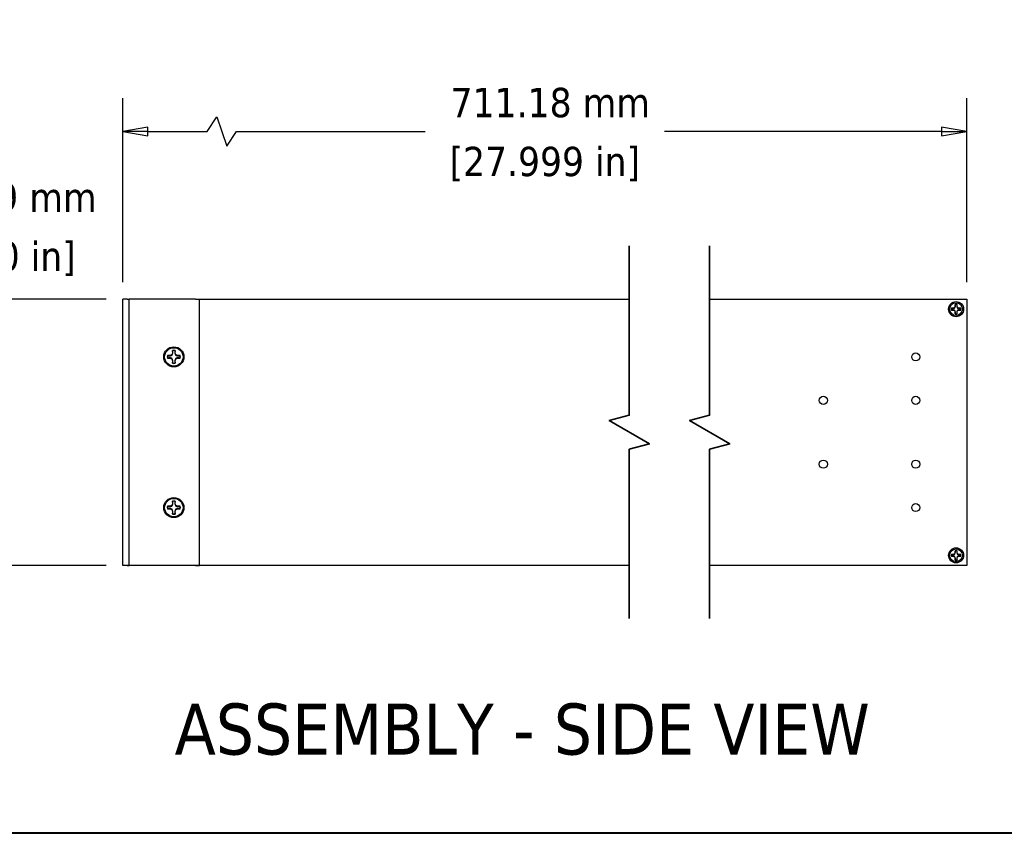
# Model space of a CAD drawing. Header units: millimetres. Extents: x 80 to 2248, y 80 to 1719.
# Tile 2 of 67: x 985 to 1475, y 80 to 485. Entities that reach past the tile are written whole.
import ezdxf

# ---------------------------------------------------------------- set-up
doc = ezdxf.new("R2010")
doc.units = ezdxf.units.MM
doc.header["$LTSCALE"] = 8.333333
for name, color, linetype, lineweight in [('Border (ANSI)', 7, 'Continuous', 40), ('Break Line (ANSI)', 7, 'Continuous', 35), ('Dimension (ANSI)', 7, 'Continuous', 25), ('Symbol (ANSI)', 7, 'Continuous', 25), ('Visible (ANSI)', 7, 'Continuous', 25)]:
    doc.layers.add(name, color=color, linetype=linetype, lineweight=lineweight)
doc.styles.add('Note Text (ANSI)', font='tahoma.ttf')
doc.styles.add('Note Text (ANSI) - 3DA', font='tahoma.ttf')
doc.dimstyles.new('Default - mm (ANSI)', dxfattribs={"dimscale": 8.333333, "dimtxt": 1.75, "dimasz": 1.5, "dimexe": 2, "dimexo": 1, "dimgap": 0.8, "dimtad": 0, "dimtih": 1, "dimtoh": 1, "dimrnd": 1e-08, "dimzin": 0, "dimdsep": 46, "dimtxsty": 'Note Text (ANSI)', "dimblk": 'Filled-2', "dimcen": 0.09, "dimdle": 10, "dimclrd": 256, "dimclre": 256, "dimclrt": 256, "dimadec": 1, "dimazin": 0, "dimtfac": 1.741714, "dimtofl": 0, "dimtmove": 0, "dimatfit": 3, "dimldrblk": 'Filled-1', "dimfxl": 1, "dimtolj": 1, "dimtzin": 0, "dimlwd": -1, "dimlwe": -1, "dimarcsym": 0})

# ---------------------------------------------------------------- blocks, each defined once
blk = doc.blocks.new('Borders Default Border')
at = {"layer": 'Border (ANSI)', "flags": 128}
blk.add_lwpolyline([(9.652, 9.652), (9.652, 206.248), (269.748, 206.248), (269.748, 9.652), (9.652, 9.652)], dxfattribs=at)
blk = doc.blocks.new('Filled-2')
at = {"color": 0}
for p, q in [((0, 0), (-1, 0.167)), ((-1, 0.167), (-1, -0.167)), ((-1, 0), (0, 0)), ((-1, -0.167), (0, 0))]:
    blk.add_line(p, q, dxfattribs=at)
at = {"color": 0, "flags": 128}
blk.add_lwpolyline([(-1, -0.167), (0, 0), (-1, 0.167), (-1, -0.167)], dxfattribs=at)
at = {"color": 0}
blk.add_solid([(-1, -0.167), (0, 0), (-1, 0.167), (-1, -0.167)], dxfattribs=at)
blk = doc.blocks.new('*D16')
at = {"layer": 'Defpoints', "color": 0, "transparency": 16777216}
for p in [(1456.11, 429.63), (1036.04, 346.29), (1456.11, 346.28)]:
    blk.add_point(p, dxfattribs=at)
at = {"layer": 'Dimension (ANSI)', "transparency": 16777216}
for p, q in [((1036.04, 354.63), (1036.04, 446.29)), ((1456.11, 354.62), (1456.11, 446.29)), ((1078.05, 429.63), (1082.91, 436.92)), ((1082.91, 436.92), (1087.77, 422.33)), ((1048.54, 429.63), (1078.05, 429.63)), ((1087.77, 422.33), (1092.63, 429.63)), ((1092.63, 429.63), (1186.51, 429.63)), ((1443.61, 429.63), (1305.64, 429.63))]:
    blk.add_line(p, q, dxfattribs=at)
at = {"layer": 'Dimension (ANSI)', "transparency": 16777216, "xscale": 12.5, "yscale": 12.5, "zscale": 12.5, "rotation": 180}
blk.add_blockref('Filled-2', (1036.04, 429.63), dxfattribs=at)
at = {"layer": 'Dimension (ANSI)', "transparency": 16777216, "xscale": 12.5, "yscale": 12.5, "zscale": 12.5}
blk.add_blockref('Filled-2', (1456.11, 429.63), dxfattribs=at)
at = {"layer": 'Dimension (ANSI)', "transparency": 16777216, "char_height": 14.5833, "attachment_point": 5, "style": 'Note Text (ANSI)'}
for s, insert in [('\\A1; 711.18 mm', (1246.08, 443.92)), ('\\A1;[27.999 in]', (1246.08, 413.42))]:
    blk.add_mtext(s, dxfattribs=dict(at, insert=insert))
blk = doc.blocks.new('Filled-1')
at = {"color": 0}
for p, q in [((0, 0), (-1, 0.333)), ((-1, 0.333), (-1, -0.333)), ((-1, 0), (0, 0)), ((-1, -0.333), (0, 0))]:
    blk.add_line(p, q, dxfattribs=at)
at = {"color": 0, "flags": 128}
blk.add_lwpolyline([(-1, -0.333), (0, 0), (-1, 0.333), (-1, -0.333)], dxfattribs=at)
at = {"color": 0}
blk.add_solid([(-1, -0.333), (0, 0), (-1, 0.333), (-1, -0.333)], dxfattribs=at)
blk = doc.blocks.new('*D17')
at = {"layer": 'Defpoints', "color": 0, "transparency": 16777216}
for p in [(1036.04, 346.29), (898.6, 213.7), (1036.04, 213.7)]:
    blk.add_point(p, dxfattribs=at)
at = {"layer": 'Dimension (ANSI)', "transparency": 16777216}
for p, q in [((898.6, 346.29), (898.6, 382.49)), ((898.6, 382.49), (911.1, 382.49)), ((1027.7, 346.29), (881.94, 346.29)), ((898.6, 226.2), (898.6, 333.79)), ((1027.7, 213.7), (881.94, 213.7))]:
    blk.add_line(p, q, dxfattribs=at)
at = {"layer": 'Dimension (ANSI)', "transparency": 16777216, "xscale": 12.5, "yscale": 12.5, "zscale": 12.5}
for p, rotation in [((898.6, 346.29), 90), ((898.6, 213.7), 270)]:
    blk.add_blockref('Filled-2', p, dxfattribs=dict(at, rotation=rotation))
at = {"layer": 'Dimension (ANSI)', "transparency": 16777216, "char_height": 14.5833, "attachment_point": 5, "style": 'Note Text (ANSI)'}
for s, insert in [('\\A1; 132.59 mm', (970.67, 396.75)), ('\\A1;[5.220 in]', (970.67, 366.28))]:
    blk.add_mtext(s, dxfattribs=dict(at, insert=insert))

msp = doc.modelspace()

# ---------------------------------------------------------------- linework, layer by layer
at = {"layer": 'Break Line (ANSI)', "flags": 128}
for points in [[(1288.1342, 187.2366), (1288.1342, 271.5359), (1298.1342, 274.2154), (1278.1342, 285.7624), (1288.1342, 288.4419), (1288.1342, 372.7413)], [(1328.1342, 187.2366), (1328.1342, 271.5359), (1338.1342, 274.2154), (1318.1342, 285.7624), (1328.1342, 288.4419), (1328.1342, 372.7413)]]:
    msp.add_lwpolyline(points, dxfattribs=at)
at = {"layer": 'Visible (ANSI)'}
for p, q in [((1038.2132, 346.2925), (1036.0382, 346.2925)), ((1036.0382, 213.7045), (1036.0382, 346.2925)), ((1038.2132, 346.2925), (1039.2132, 346.2925)), ((1040.2132, 346.2925), (1039.2132, 346.2925)), ((1039.2132, 213.7045), (1039.2132, 346.2925)), ((1072.1382, 346.2925), (1040.2132, 346.2925)), ((1072.1382, 346.2925), (1074.1382, 346.2925)), ((1074.1382, 213.7045), (1074.1382, 346.2925)), ((1074.1382, 346.2829), (1288.1342, 346.2829)), ((1328.1342, 346.2829), (1456.1141, 346.2829)), ((1450.3077, 343.5555), (1450.3077, 342.6345)), ((1451.2526, 342.6345), (1451.2526, 343.5555)), ((1456.1141, 346.2829), (1456.1141, 213.6949)), ((1449.3867, 341.7135), (1448.4656, 341.7135)), ((1448.4656, 340.7686), (1449.3867, 340.7686)), ((1450.0379, 341.9832), (1449.3867, 341.7135)), ((1449.4083, 341.6047), (1449.3867, 341.7135)), ((1449.4083, 340.8774), (1449.3867, 340.7686)), ((1449.3867, 340.7686), (1450.0379, 340.4988)), ((1450.3077, 342.6345), (1450.0379, 341.9832)), ((1450.1633, 341.8578), (1450.0379, 341.9832)), ((1450.1633, 340.6242), (1450.0379, 340.4988)), ((1450.0379, 340.4988), (1450.3077, 339.8476)), ((1450.4165, 342.6128), (1450.3077, 342.6345)), ((1450.4165, 339.8692), (1450.3077, 339.8476)), ((1450.3077, 339.8476), (1450.3077, 338.9265)), ((1451.1438, 342.6128), (1451.2526, 342.6345)), ((1451.1438, 339.8692), (1451.2526, 339.8476)), ((1451.5223, 341.9832), (1451.2526, 342.6345)), ((1451.2526, 339.8476), (1451.5223, 340.4988)), ((1451.2526, 338.9265), (1451.2526, 339.8476)), ((1451.3969, 341.8578), (1451.5223, 341.9832)), ((1451.3969, 340.6242), (1451.5223, 340.4988)), ((1452.1736, 341.7135), (1451.5223, 341.9832)), ((1451.5223, 340.4988), (1452.1736, 340.7686)), ((1452.1519, 341.6047), (1452.1736, 341.7135)), ((1452.1519, 340.8774), (1452.1736, 340.7686)), ((1453.0946, 341.7135), (1452.1736, 341.7135)), ((1452.1736, 340.7686), (1453.0946, 340.7686)), ((1060.7862, 319.4214), (1060.414, 318.5227)), ((1060.7862, 320.6923), (1060.7862, 319.4214)), ((1060.9363, 319.3915), (1060.7862, 319.4214)), ((1061.94, 319.3915), (1062.0901, 319.4214)), ((1062.0901, 319.4214), (1062.0901, 320.6923)), ((1062.4623, 318.5227), (1062.0901, 319.4214)), ((1059.5153, 318.1505), (1058.2444, 318.1505)), ((1058.2444, 316.8466), (1059.5153, 316.8466)), ((1060.414, 318.5227), (1059.5153, 318.1505)), ((1059.5451, 318.0004), (1059.5153, 318.1505)), ((1059.5451, 316.9967), (1059.5153, 316.8466)), ((1059.5153, 316.8466), (1060.414, 316.4743)), ((1060.587, 318.3497), (1060.414, 318.5227)), ((1060.587, 316.6474), (1060.414, 316.4743)), ((1060.414, 316.4743), (1060.7862, 315.5757)), ((1060.9363, 315.6055), (1060.7862, 315.5757)), ((1060.7862, 315.5757), (1060.7862, 314.3047)), ((1061.94, 315.6055), (1062.0901, 315.5757)), ((1062.0901, 315.5757), (1062.4623, 316.4743)), ((1062.0901, 314.3047), (1062.0901, 315.5757)), ((1062.2893, 318.3497), (1062.4623, 318.5227)), ((1062.2893, 316.6474), (1062.4623, 316.4743)), ((1063.361, 318.1505), (1062.4623, 318.5227)), ((1062.4623, 316.4743), (1063.361, 316.8466)), ((1063.3312, 318.0004), (1063.361, 318.1505)), ((1063.3312, 316.9967), (1063.361, 316.8466)), ((1064.632, 318.1505), (1063.361, 318.1505)), ((1063.361, 316.8466), (1064.632, 316.8466)), ((1060.7862, 245.6923), (1060.7862, 244.4214)), ((1062.0901, 244.4214), (1062.0901, 245.6923)), ((1059.5153, 243.1505), (1058.2444, 243.1505)), ((1058.2444, 241.8466), (1059.5153, 241.8466)), ((1060.414, 243.5227), (1059.5153, 243.1505)), ((1059.5451, 243.0004), (1059.5153, 243.1505)), ((1059.5451, 241.9967), (1059.5153, 241.8466)), ((1059.5153, 241.8466), (1060.414, 241.4743)), ((1060.7862, 244.4214), (1060.414, 243.5227)), ((1060.587, 243.3497), (1060.414, 243.5227)), ((1060.587, 241.6474), (1060.414, 241.4743)), ((1060.414, 241.4743), (1060.7862, 240.5757)), ((1060.9363, 244.3915), (1060.7862, 244.4214)), ((1060.9363, 240.6055), (1060.7862, 240.5757)), ((1060.7862, 240.5757), (1060.7862, 239.3047)), ((1061.94, 244.3915), (1062.0901, 244.4214)), ((1061.94, 240.6055), (1062.0901, 240.5757)), ((1062.4623, 243.5227), (1062.0901, 244.4214)), ((1062.0901, 240.5757), (1062.4623, 241.4743)), ((1062.0901, 239.3047), (1062.0901, 240.5757)), ((1062.2893, 243.3497), (1062.4623, 243.5227)), ((1062.2893, 241.6474), (1062.4623, 241.4743)), ((1063.361, 243.1505), (1062.4623, 243.5227)), ((1062.4623, 241.4743), (1063.361, 241.8466)), ((1063.3312, 243.0004), (1063.361, 243.1505)), ((1063.3312, 241.9967), (1063.361, 241.8466)), ((1064.632, 243.1505), (1063.361, 243.1505)), ((1063.361, 241.8466), (1064.632, 241.8466)), ((1450.3077, 221.0513), (1450.3077, 220.1303)), ((1451.2526, 220.1303), (1451.2526, 221.0513)), ((1449.3867, 219.2093), (1448.4656, 219.2093)), ((1448.4656, 218.2644), (1449.3867, 218.2644)), ((1450.0379, 219.479), (1449.3867, 219.2093)), ((1449.4083, 219.1005), (1449.3867, 219.2093)), ((1449.4083, 218.3732), (1449.3867, 218.2644)), ((1449.3867, 218.2644), (1450.0379, 217.9946)), ((1450.3077, 220.1303), (1450.0379, 219.479)), ((1450.1633, 219.3536), (1450.0379, 219.479)), ((1450.1633, 218.12), (1450.0379, 217.9946)), ((1450.0379, 217.9946), (1450.3077, 217.3434)), ((1450.4165, 220.1086), (1450.3077, 220.1303)), ((1450.4165, 217.365), (1450.3077, 217.3434)), ((1450.3077, 217.3434), (1450.3077, 216.4223)), ((1451.1438, 220.1086), (1451.2526, 220.1303)), ((1451.1438, 217.365), (1451.2526, 217.3434)), ((1451.5223, 219.479), (1451.2526, 220.1303)), ((1451.2526, 217.3434), (1451.5223, 217.9946)), ((1451.2526, 216.4223), (1451.2526, 217.3434)), ((1451.3969, 219.3536), (1451.5223, 219.479)), ((1451.3969, 218.12), (1451.5223, 217.9946)), ((1452.1736, 219.2093), (1451.5223, 219.479)), ((1451.5223, 217.9946), (1452.1736, 218.2644)), ((1452.1519, 219.1005), (1452.1736, 219.2093)), ((1452.1519, 218.3732), (1452.1736, 218.2644)), ((1453.0946, 219.2093), (1452.1736, 219.2093)), ((1452.1736, 218.2644), (1453.0946, 218.2644)), ((1038.2132, 213.7045), (1036.0382, 213.7045)), ((1036.0382, 213.6949), (1036.0382, 213.7045)), ((1288.1342, 213.6949), (1036.0382, 213.6949)), ((1038.2132, 213.7045), (1039.2132, 213.7045)), ((1040.2132, 213.7045), (1039.2132, 213.7045)), ((1072.1382, 213.7045), (1040.2132, 213.7045)), ((1072.1382, 213.7045), (1074.1382, 213.7045)), ((1456.1141, 213.6949), (1328.1342, 213.6949))]:
    msp.add_line(p, q, dxfattribs=at)
for centre, radius in [((1450.7801, 341.241), 3.75), ((1450.7801, 341.241), 3.175), ((1061.4382, 317.4985), 5), ((1061.4382, 317.4985), 4.572), ((1430.7141, 317.4793), 1.981), ((1384.6893, 295.8639), 2.0193), ((1430.7141, 295.8639), 2.0193), ((1384.6893, 264.1139), 2.0193), ((1430.7141, 264.1139), 2.0193), ((1061.4382, 242.4985), 5), ((1061.4382, 242.4985), 4.572), ((1430.7141, 242.4985), 1.981), ((1450.7801, 218.7368), 3.75), ((1450.7801, 218.7368), 3.175)]:
    msp.add_circle(centre, radius, dxfattribs=at)
for centre, radius, start, end in [((1450.7801, 341.241), 2.3622, 78.463041, 101.536959), ((1450.7801, 341.241), 2.3008, 78.660385, 101.339615), ((1450.7801, 341.241), 2.3622, 168.463041, 191.536959), ((1450.7801, 341.241), 2.3008, 168.660385, 191.339615), ((1450.7801, 341.241), 2.3622, 258.463041, 281.536959), ((1450.7801, 341.241), 2.3008, 258.660385, 281.339615), ((1450.7801, 341.241), 2.3008, 348.660385, 11.339615), ((1450.7801, 341.241), 2.3622, 348.463041, 11.536959), ((1061.4382, 317.4985), 3.2597, 78.463041, 101.536959), ((1061.4382, 317.4985), 3.1749, 78.660385, 101.339615), ((1061.4382, 317.4985), 3.2597, 168.463041, 191.536959), ((1061.4382, 317.4985), 3.1749, 168.660385, 191.339615), ((1061.4382, 317.4985), 3.2597, 258.463041, 281.536959), ((1061.4382, 317.4985), 3.1749, 258.660385, 281.339615), ((1061.4382, 317.4985), 3.1749, 348.660385, 11.339615), ((1061.4382, 317.4985), 3.2597, 348.463041, 11.536959), ((1061.4382, 242.4985), 3.2597, 78.463041, 101.536959), ((1061.4382, 242.4985), 3.1749, 78.660385, 101.339615), ((1061.4382, 242.4985), 3.2597, 168.463041, 191.536959), ((1061.4382, 242.4985), 3.1749, 168.660385, 191.339615), ((1061.4382, 242.4985), 3.1749, 348.660385, 11.339615), ((1061.4382, 242.4985), 3.2597, 348.463041, 11.536959), ((1061.4382, 242.4985), 3.2597, 258.463041, 281.536959), ((1061.4382, 242.4985), 3.1749, 258.660385, 281.339615), ((1450.7801, 218.7368), 2.3622, 78.463041, 101.536959), ((1450.7801, 218.7368), 2.3008, 78.660385, 101.339615), ((1450.7801, 218.7368), 2.3622, 168.463041, 191.536959), ((1450.7801, 218.7368), 2.3008, 168.660385, 191.339615), ((1450.7801, 218.7368), 2.3622, 258.463041, 281.536959), ((1450.7801, 218.7368), 2.3008, 258.660385, 281.339615), ((1450.7801, 218.7368), 2.3008, 348.660385, 11.339615), ((1450.7801, 218.7368), 2.3622, 348.463041, 11.536959)]:
    msp.add_arc(centre, radius, start, end, dxfattribs=at)
for points, weights in [([(1450.3277, 343.4969), (1450.3178, 343.5258), (1450.3077, 343.5555)], [1.00831318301, 1.00790517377, 1.00733490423]), ([(1450.4165, 342.6128), (1450.3829, 342.9488), (1450.3277, 343.4969)], [2.20386083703, 1.82770425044, 1.4271402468]), ([(1451.2325, 343.4969), (1451.1773, 342.9488), (1451.1438, 342.6128)], [1.4271402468, 1.82770425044, 2.20386083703]), ([(1451.2325, 343.4969), (1451.2424, 343.5258), (1451.2526, 343.5555)], [1.008313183, 1.00790517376, 1.00733490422]), ([(1448.5242, 341.6934), (1448.4953, 341.7033), (1448.4656, 341.7135)], [1.00831318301, 1.00790517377, 1.00733490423]), ([(1448.5242, 340.7886), (1448.4953, 340.7787), (1448.4656, 340.7686)], [1.00831318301, 1.00790517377, 1.00733490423]), ([(1448.5242, 341.6934), (1449.0723, 341.6382), (1449.4083, 341.6047)], [1.4271402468, 1.82770425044, 2.20386083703]), ([(1449.4083, 340.8774), (1449.0723, 340.8438), (1448.5242, 340.7886)], [2.20386083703, 1.82770425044, 1.4271402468]), ([(1449.4083, 341.6047), (1449.8851, 341.7562), (1450.1633, 341.8578)], [1.94130552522, 2.43794243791, 2.63759257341]), ([(1450.1633, 340.6242), (1449.8851, 340.7258), (1449.4083, 340.8774)], [2.63759257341, 2.43794243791, 1.94130552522]), ([(1450.1633, 341.8578), (1450.2649, 342.1361), (1450.4165, 342.6128)], [2.63759257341, 2.43794243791, 1.94130552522]), ([(1450.4165, 339.8692), (1450.2649, 340.346), (1450.1633, 340.6242)], [1.94130552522, 2.43794243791, 2.63759257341]), ([(1450.3277, 338.9851), (1450.3178, 338.9562), (1450.3077, 338.9265)], [1.00831318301, 1.00790517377, 1.00733490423]), ([(1450.3277, 338.9851), (1450.3829, 339.5332), (1450.4165, 339.8692)], [1.4271402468, 1.82770425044, 2.20386083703]), ([(1451.1438, 342.6128), (1451.2953, 342.1361), (1451.3969, 341.8578)], [1.94130552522, 2.43794243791, 2.63759257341]), ([(1451.3969, 340.6242), (1451.2953, 340.346), (1451.1438, 339.8692)], [2.63759257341, 2.43794243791, 1.94130552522]), ([(1451.1438, 339.8692), (1451.1773, 339.5332), (1451.2325, 338.9851)], [2.20386083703, 1.82770425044, 1.4271402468]), ([(1451.2325, 338.9851), (1451.2424, 338.9562), (1451.2526, 338.9265)], [1.00831318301, 1.00790517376, 1.00733490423]), ([(1451.3969, 341.8578), (1451.6752, 341.7562), (1452.1519, 341.6047)], [2.63759257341, 2.43794243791, 1.94130552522]), ([(1452.1519, 340.8774), (1451.6752, 340.7258), (1451.3969, 340.6242)], [1.94130552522, 2.43794243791, 2.63759257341]), ([(1452.1519, 341.6047), (1452.4879, 341.6382), (1453.036, 341.6934)], [2.20386083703, 1.82770425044, 1.4271402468]), ([(1453.036, 340.7886), (1452.4879, 340.8438), (1452.1519, 340.8774)], [1.4271402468, 1.82770425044, 2.20386083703]), ([(1453.036, 341.6934), (1453.0649, 341.7033), (1453.0946, 341.7135)], [1.008313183, 1.00790517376, 1.00733490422]), ([(1453.036, 340.7886), (1453.0649, 340.7787), (1453.0946, 340.7686)], [1.00831318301, 1.00790517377, 1.00733490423]), ([(1060.587, 318.3497), (1060.7273, 318.7336), (1060.9363, 319.3915)], [2.48062740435, 2.29285860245, 1.82577693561]), ([(1060.8139, 320.6115), (1060.8002, 320.6514), (1060.7862, 320.6923)], [1.00553680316, 1.00516746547, 1.00463627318]), ([(1060.9363, 319.3915), (1060.89, 319.8552), (1060.8139, 320.6115)], [2.05610823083, 1.7051701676, 1.33146102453]), ([(1062.0624, 320.6115), (1061.9863, 319.8552), (1061.94, 319.3915)], [1.33146102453, 1.7051701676, 2.05610823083]), ([(1061.94, 319.3915), (1062.1491, 318.7336), (1062.2893, 318.3497)], [1.82577693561, 2.29285860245, 2.48062740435]), ([(1062.0624, 320.6115), (1062.0761, 320.6514), (1062.0901, 320.6923)], [1.00553680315, 1.00516746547, 1.00463627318]), ([(1058.3252, 318.1228), (1058.2853, 318.1364), (1058.2444, 318.1505)], [1.00553680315, 1.00516746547, 1.00463627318]), ([(1058.3252, 316.8743), (1058.2853, 316.8606), (1058.2444, 316.8466)], [1.00553680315, 1.00516746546, 1.00463627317]), ([(1058.3252, 318.1228), (1059.0815, 318.0467), (1059.5451, 318.0004)], [1.33146102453, 1.7051701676, 2.05610823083]), ([(1059.5451, 316.9967), (1059.0815, 316.9504), (1058.3252, 316.8743)], [2.05610823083, 1.7051701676, 1.33146102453]), ([(1059.5451, 318.0004), (1060.203, 318.2094), (1060.587, 318.3497)], [1.82577693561, 2.29285860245, 2.48062740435]), ([(1060.587, 316.6474), (1060.203, 316.7876), (1059.5451, 316.9967)], [2.48062740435, 2.29285860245, 1.82577693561]), ([(1060.9363, 315.6055), (1060.7273, 316.2634), (1060.587, 316.6474)], [1.82577693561, 2.29285860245, 2.48062740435]), ([(1060.8139, 314.3856), (1060.8002, 314.3456), (1060.7862, 314.3047)], [1.00553680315, 1.00516746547, 1.00463627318]), ([(1060.8139, 314.3856), (1060.89, 315.1419), (1060.9363, 315.6055)], [1.33146102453, 1.7051701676, 2.05610823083]), ([(1062.2893, 316.6474), (1062.1491, 316.2634), (1061.94, 315.6055)], [2.48062740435, 2.29285860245, 1.82577693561]), ([(1061.94, 315.6055), (1061.9863, 315.1419), (1062.0624, 314.3856)], [2.05610823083, 1.7051701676, 1.33146102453]), ([(1062.0624, 314.3856), (1062.0761, 314.3456), (1062.0901, 314.3047)], [1.00553680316, 1.00516746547, 1.00463627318]), ([(1062.2893, 318.3497), (1062.6733, 318.2094), (1063.3312, 318.0004)], [2.48062740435, 2.29285860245, 1.82577693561]), ([(1063.3312, 316.9967), (1062.6733, 316.7876), (1062.2893, 316.6474)], [1.82577693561, 2.29285860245, 2.48062740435]), ([(1063.3312, 318.0004), (1063.7948, 318.0467), (1064.5511, 318.1228)], [2.05610823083, 1.7051701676, 1.33146102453]), ([(1064.5511, 316.8743), (1063.7948, 316.9504), (1063.3312, 316.9967)], [1.33146102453, 1.7051701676, 2.05610823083]), ([(1064.5511, 318.1228), (1064.591, 318.1364), (1064.632, 318.1505)], [1.00553680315, 1.00516746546, 1.00463627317]), ([(1064.5511, 316.8743), (1064.591, 316.8606), (1064.632, 316.8466)], [1.00553680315, 1.00516746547, 1.00463627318]), ([(1060.8139, 245.6115), (1060.8002, 245.6514), (1060.7862, 245.6923)], [1.00553680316, 1.00516746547, 1.00463627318]), ([(1060.9363, 244.3915), (1060.89, 244.8552), (1060.8139, 245.6115)], [2.05610823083, 1.7051701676, 1.33146102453]), ([(1062.0624, 245.6115), (1061.9863, 244.8552), (1061.94, 244.3915)], [1.33146102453, 1.7051701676, 2.05610823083]), ([(1062.0624, 245.6115), (1062.0761, 245.6514), (1062.0901, 245.6923)], [1.00553680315, 1.00516746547, 1.00463627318]), ([(1058.3252, 243.1228), (1058.2853, 243.1364), (1058.2444, 243.1505)], [1.00553680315, 1.00516746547, 1.00463627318]), ([(1058.3252, 241.8743), (1058.2853, 241.8606), (1058.2444, 241.8466)], [1.00553680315, 1.00516746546, 1.00463627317]), ([(1058.3252, 243.1228), (1059.0815, 243.0467), (1059.5451, 243.0004)], [1.33146102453, 1.7051701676, 2.05610823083]), ([(1059.5451, 241.9967), (1059.0815, 241.9504), (1058.3252, 241.8743)], [2.05610823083, 1.7051701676, 1.33146102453]), ([(1059.5451, 243.0004), (1060.203, 243.2094), (1060.587, 243.3497)], [1.82577693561, 2.29285860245, 2.48062740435]), ([(1060.587, 241.6474), (1060.203, 241.7876), (1059.5451, 241.9967)], [2.48062740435, 2.29285860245, 1.82577693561]), ([(1060.587, 243.3497), (1060.7273, 243.7336), (1060.9363, 244.3915)], [2.48062740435, 2.29285860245, 1.82577693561]), ([(1060.9363, 240.6055), (1060.7273, 241.2634), (1060.587, 241.6474)], [1.82577693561, 2.29285860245, 2.48062740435]), ([(1060.8139, 239.3856), (1060.89, 240.1419), (1060.9363, 240.6055)], [1.33146102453, 1.7051701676, 2.05610823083]), ([(1061.94, 244.3915), (1062.1491, 243.7336), (1062.2893, 243.3497)], [1.82577693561, 2.29285860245, 2.48062740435]), ([(1062.2893, 241.6474), (1062.1491, 241.2634), (1061.94, 240.6055)], [2.48062740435, 2.29285860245, 1.82577693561]), ([(1061.94, 240.6055), (1061.9863, 240.1419), (1062.0624, 239.3856)], [2.05610823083, 1.7051701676, 1.33146102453]), ([(1062.2893, 243.3497), (1062.6733, 243.2094), (1063.3312, 243.0004)], [2.48062740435, 2.29285860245, 1.82577693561]), ([(1063.3312, 241.9967), (1062.6733, 241.7876), (1062.2893, 241.6474)], [1.82577693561, 2.29285860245, 2.48062740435]), ([(1063.3312, 243.0004), (1063.7948, 243.0467), (1064.5511, 243.1228)], [2.05610823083, 1.7051701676, 1.33146102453]), ([(1064.5511, 241.8743), (1063.7948, 241.9504), (1063.3312, 241.9967)], [1.33146102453, 1.7051701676, 2.05610823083]), ([(1064.5511, 243.1228), (1064.591, 243.1364), (1064.632, 243.1505)], [1.00553680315, 1.00516746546, 1.00463627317]), ([(1064.5511, 241.8743), (1064.591, 241.8606), (1064.632, 241.8466)], [1.00553680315, 1.00516746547, 1.00463627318]), ([(1060.8139, 239.3856), (1060.8002, 239.3456), (1060.7862, 239.3047)], [1.00553680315, 1.00516746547, 1.00463627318]), ([(1062.0624, 239.3856), (1062.0761, 239.3456), (1062.0901, 239.3047)], [1.00553680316, 1.00516746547, 1.00463627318]), ([(1450.3277, 220.9927), (1450.3178, 221.0216), (1450.3077, 221.0513)], [1.00831318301, 1.00790517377, 1.00733490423]), ([(1450.4165, 220.1086), (1450.3829, 220.4446), (1450.3277, 220.9927)], [2.20386083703, 1.82770425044, 1.4271402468]), ([(1451.2325, 220.9927), (1451.1773, 220.4446), (1451.1438, 220.1086)], [1.4271402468, 1.82770425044, 2.20386083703]), ([(1451.2325, 220.9927), (1451.2424, 221.0216), (1451.2526, 221.0513)], [1.008313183, 1.00790517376, 1.00733490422]), ([(1448.5242, 219.1892), (1448.4953, 219.1991), (1448.4656, 219.2093)], [1.00831318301, 1.00790517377, 1.00733490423]), ([(1448.5242, 218.2844), (1448.4953, 218.2745), (1448.4656, 218.2644)], [1.00831318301, 1.00790517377, 1.00733490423]), ([(1448.5242, 219.1892), (1449.0723, 219.134), (1449.4083, 219.1005)], [1.4271402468, 1.82770425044, 2.20386083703]), ([(1449.4083, 218.3732), (1449.0723, 218.3396), (1448.5242, 218.2844)], [2.20386083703, 1.82770425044, 1.4271402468]), ([(1449.4083, 219.1005), (1449.8851, 219.252), (1450.1633, 219.3536)], [1.94130552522, 2.43794243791, 2.63759257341]), ([(1450.1633, 218.12), (1449.8851, 218.2216), (1449.4083, 218.3732)], [2.63759257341, 2.43794243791, 1.94130552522]), ([(1450.1633, 219.3536), (1450.2649, 219.6319), (1450.4165, 220.1086)], [2.63759257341, 2.43794243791, 1.94130552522]), ([(1450.4165, 217.365), (1450.2649, 217.8418), (1450.1633, 218.12)], [1.94130552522, 2.43794243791, 2.63759257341]), ([(1450.3277, 216.4809), (1450.3178, 216.452), (1450.3077, 216.4223)], [1.00831318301, 1.00790517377, 1.00733490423]), ([(1450.3277, 216.4809), (1450.3829, 217.029), (1450.4165, 217.365)], [1.4271402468, 1.82770425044, 2.20386083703]), ([(1451.1438, 220.1086), (1451.2953, 219.6319), (1451.3969, 219.3536)], [1.94130552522, 2.43794243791, 2.63759257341]), ([(1451.3969, 218.12), (1451.2953, 217.8418), (1451.1438, 217.365)], [2.63759257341, 2.43794243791, 1.94130552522]), ([(1451.1438, 217.365), (1451.1773, 217.029), (1451.2325, 216.4809)], [2.20386083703, 1.82770425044, 1.4271402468]), ([(1451.2325, 216.4809), (1451.2424, 216.452), (1451.2526, 216.4223)], [1.00831318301, 1.00790517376, 1.00733490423]), ([(1451.3969, 219.3536), (1451.6752, 219.252), (1452.1519, 219.1005)], [2.63759257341, 2.43794243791, 1.94130552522]), ([(1452.1519, 218.3732), (1451.6752, 218.2216), (1451.3969, 218.12)], [1.94130552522, 2.43794243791, 2.63759257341]), ([(1452.1519, 219.1005), (1452.4879, 219.134), (1453.036, 219.1892)], [2.20386083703, 1.82770425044, 1.4271402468]), ([(1453.036, 218.2844), (1452.4879, 218.3396), (1452.1519, 218.3732)], [1.4271402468, 1.82770425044, 2.20386083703]), ([(1453.036, 219.1892), (1453.0649, 219.1991), (1453.0946, 219.2093)], [1.008313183, 1.00790517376, 1.00733490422]), ([(1453.036, 218.2844), (1453.0649, 218.2745), (1453.0946, 218.2644)], [1.00831318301, 1.00790517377, 1.00733490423])]:
    msp.add_rational_spline(points, weights, degree=2, dxfattribs=at)

# ---------------------------------------------------------------- block references
at = {"xscale": 8.333333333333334, "yscale": 8.333333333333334, "zscale": 8.333333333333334}
msp.add_blockref('Borders Default Border', (0, 0), dxfattribs=at)

# ---------------------------------------------------------------- texts
at = {"layer": 'Symbol (ANSI)', "insert": (1061.8267, 119.1253), "char_height": 25.4, "attachment_point": 7, "style": 'Note Text (ANSI) - 3DA'}
msp.add_mtext('ASSEMBLY - SIDE VIEW', dxfattribs=at)

# ---------------------------------------------------------------- dimensions: what is measured, and where the dimension line sits
at = {"layer": 'Dimension (ANSI)'}
dim = msp.add_linear_dim(base=(1456.1141, 429.6259), p1=(1036.0382, 346.2925), p2=(1456.1141, 346.2829), text=' 711.18 mm\\X[27.999 in]', dimstyle='Default - mm (ANSI)', override={"dimgap": 0.8, "dimtih": 0, "dimtoh": 0, "dimdec": 2, "dimlfac": 1.69298, "dimpost": '', "dimtol": 0, "dimlim": 0, "dimtp": 0, "dimtm": 0, "dimtdec": 2, "dimatfit": 1}, dxfattribs=at)
dim.commit()
dim.dimension.update_dxf_attribs({"geometry": '*D16', "text_midpoint": (1246.0761, 429.6259), "dimtype": 160})
dim = msp.add_linear_dim(base=(898.6036, 213.7045), p1=(1036.0382, 346.2925), p2=(1036.0382, 213.7045), angle=90, text=' <> mm\\X[5.220 in]', dimstyle='Default - mm (ANSI)', override={"dimgap": 0.8, "dimdec": 2, "dimpost": '', "dimtol": 0, "dimlim": 0, "dimtp": 0, "dimtm": 0, "dimtdec": 2, "dimatfit": 2}, dxfattribs=at)
dim.commit()
dim.dimension.update_dxf_attribs({"geometry": '*D17', "text_midpoint": (970.6679, 382.489), "dimtype": 160})

doc.saveas('drawing.dxf')
